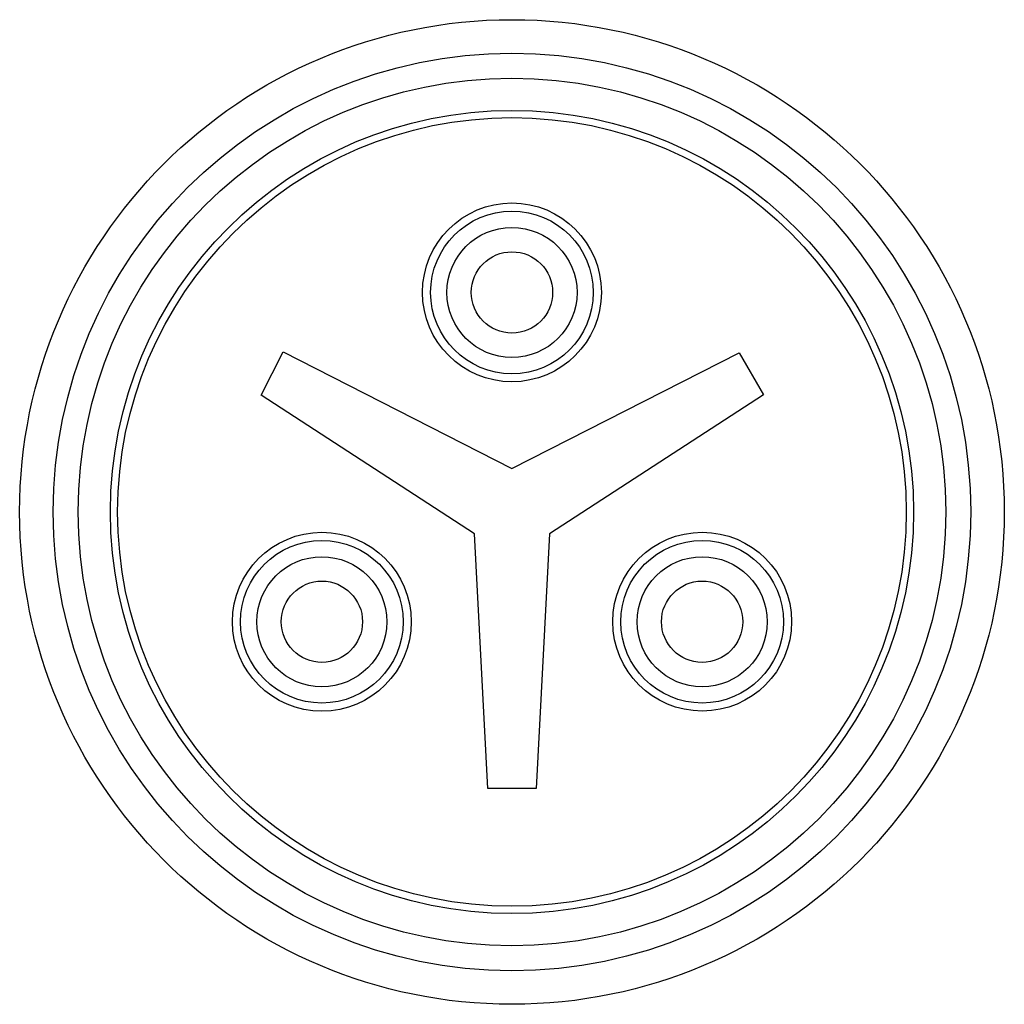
# Model space of a CAD drawing. Header units: millimetres. Extents: x 16 to 137, y 48 to 169.
import ezdxf

# ---------------------------------------------------------------- set-up
doc = ezdxf.new("R2010")
doc.units = ezdxf.units.MM
doc.header["$LTSCALE"] = 14.112336
doc.layers.get('0').update_dxf_attribs({"linetype": 'CONTINUOUS'})

msp = doc.modelspace()

# ---------------------------------------------------------------- linework, layer by layer
at = {"color": 7, "linetype": 'Continuous'}
for p, q in [((45.95, 123.14), (48.66, 128.46)), ((48.66, 128.46), (76.8, 114.12)), ((76.8, 114.12), (104.76, 128.36)), ((104.76, 128.36), (107.74, 123.19)), ((72.18, 106.11), (45.95, 123.14)), ((107.74, 123.19), (81.43, 106.11)), ((73.82, 74.79), (72.18, 106.11)), ((81.43, 106.11), (79.79, 74.79)), ((79.79, 74.79), (73.82, 74.79))]:
    msp.add_line(p, q, dxfattribs=at)
for centre, radius in [((76.8, 108.78), 60.55), ((76.8, 108.78), 56.42), ((76.8, 108.78), 53.35), ((76.8, 108.78), 49.39), ((76.8, 108.78), 48.5), ((76.8, 135.79), 11), ((76.8, 135.78), 10), ((76.8, 135.78), 8), ((76.8, 135.78), 5), ((53.42, 95.28), 11), ((100.2, 95.29), 11), ((53.42, 95.28), 10), ((100.19, 95.28), 10), ((53.42, 95.28), 8), ((100.19, 95.28), 8), ((53.42, 95.28), 5), ((100.19, 95.28), 5)]:
    msp.add_circle(centre, radius, dxfattribs=at)

doc.saveas('drawing.dxf')
